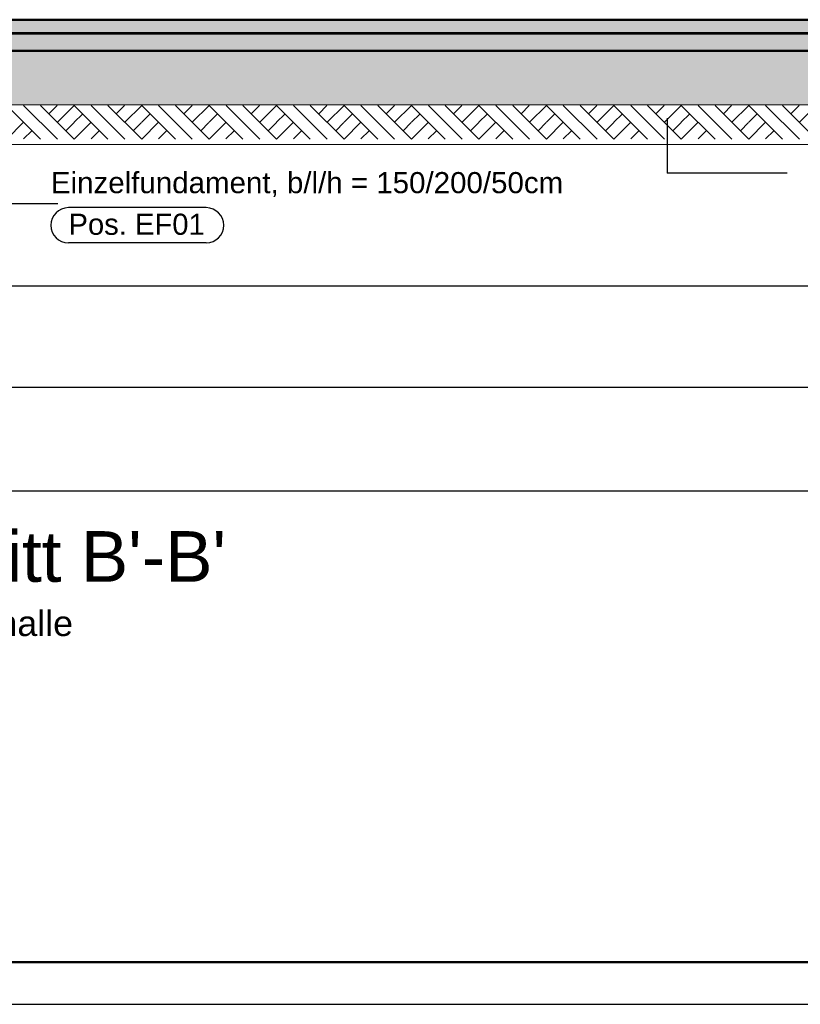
# Model space of a CAD drawing. Header units: metres. Extents: x 1314 to 1415, y -87 to -52.
# Tile 12 of 256: x 1319.64 to 1324.26, y -87.38 to -81.55. Entities that reach past the tile are written whole.
import ezdxf

# ---------------------------------------------------------------- set-up
doc = ezdxf.new("R2010")
doc.units = ezdxf.units.M
doc.header["$PDMODE"] = 65
doc.linetypes.add('AUSGEZOGEN', pattern=[0])
for name, color, linetype, lineweight in [('XR$1$Legende', 4, 'AUSGEZOGEN', 13), ('XR$2$Design', 4, 'AUSGEZOGEN', 13), ('XR$2$Wand', 1, 'AUSGEZOGEN', 50), ('XR$3$Maßlinie 1_50', 7, 'AUSGEZOGEN', 25), ('XR$3$Text 1_100', 3, 'AUSGEZOGEN', 18), ('XR$4$Design', 4, 'AUSGEZOGEN', 13), ('XR$4$Muster', 4, 'AUSGEZOGEN', 13), ('XR$4$Wand', 1, 'AUSGEZOGEN', 50)]:
    doc.layers.add(name, color=color, linetype=linetype, lineweight=lineweight)
doc.styles.add('ARIAL', font='arial.ttf')
doc.dimstyles.new('DIMSTYLE_12', dxfattribs={"dimtxt": 0.175, "dimasz": 0.15, "dimexe": 0, "dimexo": 0, "dimgap": 0.0875, "dimtad": 2, "dimrnd": 0.005, "dimzin": 4, "dimdsep": 46, "dimtxsty": 'ARIAL', "dimblk1": 'ALL_ML_KREIS', "dimblk2": 'ALL_ML_KREIS', "dimsah": 1, "dimcen": 0, "dimclrd": 3, "dimclre": 3, "dimclrt": 3, "dimadec": 0, "dimazin": 0, "dimtfac": 1, "dimtdec": 0, "dimtix": 1, "dimtmove": 2, "dimatfit": 3, "dimfxl": 0, "dimtzin": 0, "dimlwd": 0, "dimlwe": 25, "dimarcsym": 0})
doc.dimstyles.new('DIMSTYLE_9', dxfattribs={"dimtxt": 0.125, "dimasz": 0.15, "dimexe": 0, "dimexo": 0, "dimgap": 0.0625, "dimtad": 2, "dimrnd": 0.005, "dimzin": 4, "dimdsep": 46, "dimtxsty": 'ARIAL', "dimblk1": 'ALL_ML_KREIS', "dimblk2": 'ALL_ML_KREIS', "dimsah": 1, "dimcen": 0, "dimclrd": 3, "dimclre": 3, "dimclrt": 3, "dimadec": 0, "dimazin": 0, "dimtfac": 1, "dimtdec": 0, "dimtix": 1, "dimtmove": 2, "dimatfit": 3, "dimfxl": 0, "dimtzin": 0, "dimlwd": 0, "dimlwe": 25, "dimarcsym": 0})

# ---------------------------------------------------------------- blocks, each defined once
blk = doc.blocks.new('MUSTERELEMENT_46')
at = {"layer": 'XR$2$Design', "color": 4, "linetype": 'AUSGEZOGEN', "lineweight": 13, "transparency": 33554687}
for p, q in [((1319.5605, -81.6308), (1319.6404, -81.6308)), ((1319.6404, -81.6308), (1319.7203, -81.6308)), ((1319.6404, -81.6308), (1319.6404, -81.6358)), ((1319.6404, -81.6308), (1319.6404, -81.6358)), ((1319.6404, -81.6318), (1319.6804, -81.6318)), ((1319.6404, -81.6328), (1319.6804, -81.6328)), ((1319.6404, -81.6338), (1319.6804, -81.6338)), ((1319.6404, -81.6348), (1319.6804, -81.6348)), ((1319.6804, -81.6308), (1319.6804, -81.6358)), ((1319.7203, -81.6308), (1319.8002, -81.6308)), ((1319.7203, -81.6308), (1319.7203, -81.6358)), ((1319.7203, -81.6308), (1319.7203, -81.6358)), ((1319.7203, -81.6318), (1319.7602, -81.6318)), ((1319.7203, -81.6328), (1319.7602, -81.6328)), ((1319.7203, -81.6338), (1319.7602, -81.6338)), ((1319.7203, -81.6348), (1319.7602, -81.6348)), ((1319.7602, -81.6308), (1319.7602, -81.6358)), ((1319.8002, -81.6308), (1319.8801, -81.6308)), ((1319.8002, -81.6308), (1319.8002, -81.6358)), ((1319.8002, -81.6308), (1319.8002, -81.6358)), ((1319.8002, -81.6318), (1319.8401, -81.6318)), ((1319.8002, -81.6328), (1319.8401, -81.6328)), ((1319.8002, -81.6338), (1319.8401, -81.6338)), ((1319.8002, -81.6348), (1319.8401, -81.6348)), ((1319.8401, -81.6308), (1319.8401, -81.6358)), ((1319.8801, -81.6308), (1319.9599, -81.6308)), ((1319.8801, -81.6308), (1319.8801, -81.6358)), ((1319.8801, -81.6308), (1319.8801, -81.6358)), ((1319.8801, -81.6318), (1319.92, -81.6318)), ((1319.8801, -81.6328), (1319.92, -81.6328)), ((1319.8801, -81.6338), (1319.92, -81.6338)), ((1319.8801, -81.6348), (1319.92, -81.6348)), ((1319.92, -81.6308), (1319.92, -81.6358)), ((1319.9599, -81.6308), (1320.0398, -81.6308)), ((1319.9599, -81.6308), (1319.9599, -81.6358)), ((1319.9599, -81.6308), (1319.9599, -81.6358)), ((1319.9599, -81.6318), (1319.9999, -81.6318)), ((1319.9599, -81.6328), (1319.9999, -81.6328)), ((1319.9599, -81.6338), (1319.9999, -81.6338)), ((1319.9599, -81.6348), (1319.9999, -81.6348)), ((1319.9999, -81.6308), (1319.9999, -81.6358)), ((1320.0398, -81.6308), (1320.1197, -81.6308)), ((1320.0398, -81.6308), (1320.0398, -81.6358)), ((1320.0398, -81.6308), (1320.0398, -81.6358)), ((1320.0398, -81.6318), (1320.0798, -81.6318)), ((1320.0398, -81.6328), (1320.0798, -81.6328)), ((1320.0398, -81.6338), (1320.0798, -81.6338)), ((1320.0398, -81.6348), (1320.0798, -81.6348)), ((1320.0798, -81.6308), (1320.0798, -81.6358)), ((1320.1197, -81.6308), (1320.1996, -81.6308)), ((1320.1197, -81.6308), (1320.1197, -81.6358)), ((1320.1197, -81.6308), (1320.1197, -81.6358)), ((1320.1197, -81.6318), (1320.1596, -81.6318)), ((1320.1197, -81.6328), (1320.1596, -81.6328)), ((1320.1197, -81.6338), (1320.1596, -81.6338)), ((1320.1197, -81.6348), (1320.1596, -81.6348)), ((1320.1596, -81.6308), (1320.1596, -81.6358)), ((1320.1996, -81.6308), (1320.2795, -81.6308)), ((1320.1996, -81.6308), (1320.1996, -81.6358)), ((1320.1996, -81.6308), (1320.1996, -81.6358)), ((1320.1996, -81.6318), (1320.2395, -81.6318)), ((1320.1996, -81.6328), (1320.2395, -81.6328)), ((1320.1996, -81.6338), (1320.2395, -81.6338)), ((1320.1996, -81.6348), (1320.2395, -81.6348)), ((1320.2395, -81.6308), (1320.2395, -81.6358)), ((1320.2795, -81.6308), (1320.3594, -81.6308)), ((1320.2795, -81.6308), (1320.2795, -81.6358)), ((1320.2795, -81.6308), (1320.2795, -81.6358)), ((1320.2795, -81.6318), (1320.3194, -81.6318)), ((1320.2795, -81.6328), (1320.3194, -81.6328)), ((1320.2795, -81.6338), (1320.3194, -81.6338)), ((1320.2795, -81.6348), (1320.3194, -81.6348)), ((1320.3194, -81.6308), (1320.3194, -81.6358)), ((1320.3594, -81.6308), (1320.4392, -81.6308)), ((1320.3594, -81.6308), (1320.3594, -81.6358)), ((1320.3594, -81.6308), (1320.3594, -81.6358)), ((1320.3594, -81.6318), (1320.3993, -81.6318)), ((1320.3594, -81.6328), (1320.3993, -81.6328)), ((1320.3594, -81.6338), (1320.3993, -81.6338)), ((1320.3594, -81.6348), (1320.3993, -81.6348)), ((1320.3993, -81.6308), (1320.3993, -81.6358)), ((1320.4392, -81.6308), (1320.5191, -81.6308)), ((1320.4392, -81.6308), (1320.4392, -81.6358)), ((1320.4392, -81.6308), (1320.4392, -81.6358)), ((1320.4392, -81.6318), (1320.4792, -81.6318)), ((1320.4392, -81.6328), (1320.4792, -81.6328)), ((1320.4392, -81.6338), (1320.4792, -81.6338)), ((1320.4392, -81.6348), (1320.4792, -81.6348)), ((1320.4792, -81.6308), (1320.4792, -81.6358)), ((1320.5191, -81.6308), (1320.599, -81.6308)), ((1320.5191, -81.6308), (1320.5191, -81.6358)), ((1320.5191, -81.6308), (1320.5191, -81.6358)), ((1320.5191, -81.6318), (1320.5591, -81.6318)), ((1320.5191, -81.6328), (1320.5591, -81.6328)), ((1320.5191, -81.6338), (1320.5591, -81.6338)), ((1320.5191, -81.6348), (1320.5591, -81.6348)), ((1320.5591, -81.6308), (1320.5591, -81.6358)), ((1320.599, -81.6308), (1320.6789, -81.6308)), ((1320.599, -81.6308), (1320.599, -81.6358)), ((1320.599, -81.6308), (1320.599, -81.6358)), ((1320.599, -81.6318), (1320.6389, -81.6318)), ((1320.599, -81.6328), (1320.6389, -81.6328)), ((1320.599, -81.6338), (1320.6389, -81.6338)), ((1320.599, -81.6348), (1320.6389, -81.6348)), ((1320.6389, -81.6308), (1320.6389, -81.6358)), ((1320.6789, -81.6308), (1320.7588, -81.6308)), ((1320.6789, -81.6308), (1320.6789, -81.6358)), ((1320.6789, -81.6308), (1320.6789, -81.6358)), ((1320.6789, -81.6318), (1320.7188, -81.6318)), ((1320.6789, -81.6328), (1320.7188, -81.6328)), ((1320.6789, -81.6338), (1320.7188, -81.6338)), ((1320.6789, -81.6348), (1320.7188, -81.6348)), ((1320.7188, -81.6308), (1320.7188, -81.6358)), ((1320.7588, -81.6308), (1320.8386, -81.6308)), ((1320.7588, -81.6308), (1320.7588, -81.6358)), ((1320.7588, -81.6308), (1320.7588, -81.6358)), ((1320.7588, -81.6318), (1320.7987, -81.6318)), ((1320.7588, -81.6328), (1320.7987, -81.6328)), ((1320.7588, -81.6338), (1320.7987, -81.6338)), ((1320.7588, -81.6348), (1320.7987, -81.6348)), ((1320.7987, -81.6308), (1320.7987, -81.6358)), ((1320.8386, -81.6308), (1320.9185, -81.6308)), ((1320.8386, -81.6308), (1320.8386, -81.6358)), ((1320.8386, -81.6308), (1320.8386, -81.6358)), ((1320.8386, -81.6318), (1320.8786, -81.6318)), ((1320.8386, -81.6328), (1320.8786, -81.6328)), ((1320.8386, -81.6338), (1320.8786, -81.6338)), ((1320.8386, -81.6348), (1320.8786, -81.6348)), ((1320.8786, -81.6308), (1320.8786, -81.6358)), ((1320.9185, -81.6308), (1320.9984, -81.6308)), ((1320.9185, -81.6308), (1320.9185, -81.6358)), ((1320.9185, -81.6308), (1320.9185, -81.6358)), ((1320.9185, -81.6318), (1320.9585, -81.6318)), ((1320.9185, -81.6328), (1320.9585, -81.6328)), ((1320.9185, -81.6338), (1320.9585, -81.6338)), ((1320.9185, -81.6348), (1320.9585, -81.6348)), ((1320.9585, -81.6308), (1320.9585, -81.6358)), ((1320.9984, -81.6308), (1321.0783, -81.6308)), ((1320.9984, -81.6308), (1320.9984, -81.6358)), ((1320.9984, -81.6308), (1320.9984, -81.6358)), ((1320.9984, -81.6318), (1321.0384, -81.6318)), ((1320.9984, -81.6328), (1321.0384, -81.6328)), ((1320.9984, -81.6338), (1321.0384, -81.6338)), ((1320.9984, -81.6348), (1321.0384, -81.6348)), ((1321.0384, -81.6308), (1321.0384, -81.6358)), ((1321.0783, -81.6308), (1321.1582, -81.6308)), ((1321.0783, -81.6308), (1321.0783, -81.6358)), ((1321.0783, -81.6308), (1321.0783, -81.6358)), ((1321.0783, -81.6318), (1321.1182, -81.6318)), ((1321.0783, -81.6328), (1321.1182, -81.6328)), ((1321.0783, -81.6338), (1321.1182, -81.6338)), ((1321.0783, -81.6348), (1321.1182, -81.6348)), ((1321.1182, -81.6308), (1321.1182, -81.6358)), ((1321.1582, -81.6308), (1321.2381, -81.6308)), ((1321.1582, -81.6308), (1321.1582, -81.6358)), ((1321.1582, -81.6308), (1321.1582, -81.6358)), ((1321.1582, -81.6318), (1321.1981, -81.6318)), ((1321.1582, -81.6328), (1321.1981, -81.6328)), ((1321.1582, -81.6338), (1321.1981, -81.6338)), ((1321.1582, -81.6348), (1321.1981, -81.6348)), ((1321.1981, -81.6308), (1321.1981, -81.6358)), ((1321.2381, -81.6308), (1321.3179, -81.6308)), ((1321.2381, -81.6308), (1321.2381, -81.6358)), ((1321.2381, -81.6308), (1321.2381, -81.6358)), ((1321.2381, -81.6318), (1321.278, -81.6318)), ((1321.2381, -81.6328), (1321.278, -81.6328)), ((1321.2381, -81.6338), (1321.278, -81.6338)), ((1321.2381, -81.6348), (1321.278, -81.6348)), ((1321.278, -81.6308), (1321.278, -81.6358)), ((1321.3179, -81.6308), (1321.3978, -81.6308)), ((1321.3179, -81.6308), (1321.3179, -81.6358)), ((1321.3179, -81.6308), (1321.3179, -81.6358)), ((1321.3179, -81.6318), (1321.3579, -81.6318)), ((1321.3179, -81.6328), (1321.3579, -81.6328)), ((1321.3179, -81.6338), (1321.3579, -81.6338)), ((1321.3179, -81.6348), (1321.3579, -81.6348)), ((1321.3579, -81.6308), (1321.3579, -81.6358)), ((1321.3978, -81.6308), (1321.4777, -81.6308)), ((1321.3978, -81.6308), (1321.3978, -81.6358)), ((1321.3978, -81.6308), (1321.3978, -81.6358)), ((1321.3978, -81.6318), (1321.4378, -81.6318)), ((1321.3978, -81.6328), (1321.4378, -81.6328)), ((1321.3978, -81.6338), (1321.4378, -81.6338)), ((1321.3978, -81.6348), (1321.4378, -81.6348)), ((1321.4378, -81.6308), (1321.4378, -81.6358)), ((1321.4777, -81.6308), (1321.5576, -81.6308)), ((1321.4777, -81.6308), (1321.4777, -81.6358)), ((1321.4777, -81.6308), (1321.4777, -81.6358)), ((1321.4777, -81.6318), (1321.5176, -81.6318)), ((1321.4777, -81.6328), (1321.5176, -81.6328)), ((1321.4777, -81.6338), (1321.5176, -81.6338)), ((1321.4777, -81.6348), (1321.5176, -81.6348)), ((1321.5176, -81.6308), (1321.5176, -81.6358)), ((1321.5576, -81.6308), (1321.6375, -81.6308)), ((1321.5576, -81.6308), (1321.5576, -81.6358)), ((1321.5576, -81.6308), (1321.5576, -81.6358)), ((1321.5576, -81.6318), (1321.5975, -81.6318)), ((1321.5576, -81.6328), (1321.5975, -81.6328)), ((1321.5576, -81.6338), (1321.5975, -81.6338)), ((1321.5576, -81.6348), (1321.5975, -81.6348)), ((1321.5975, -81.6308), (1321.5975, -81.6358)), ((1321.6375, -81.6308), (1321.7174, -81.6308)), ((1321.6375, -81.6308), (1321.6375, -81.6358)), ((1321.6375, -81.6308), (1321.6375, -81.6358)), ((1321.6375, -81.6318), (1321.6774, -81.6318)), ((1321.6375, -81.6328), (1321.6774, -81.6328)), ((1321.6375, -81.6338), (1321.6774, -81.6338)), ((1321.6375, -81.6348), (1321.6774, -81.6348)), ((1321.6774, -81.6308), (1321.6774, -81.6358)), ((1321.7174, -81.6308), (1321.7972, -81.6308)), ((1321.7174, -81.6308), (1321.7174, -81.6358)), ((1321.7174, -81.6308), (1321.7174, -81.6358)), ((1321.7174, -81.6318), (1321.7573, -81.6318)), ((1321.7174, -81.6328), (1321.7573, -81.6328)), ((1321.7174, -81.6338), (1321.7573, -81.6338)), ((1321.7174, -81.6348), (1321.7573, -81.6348)), ((1321.7573, -81.6308), (1321.7573, -81.6358)), ((1321.7972, -81.6308), (1321.8771, -81.6308)), ((1321.7972, -81.6308), (1321.7972, -81.6358)), ((1321.7972, -81.6308), (1321.7972, -81.6358)), ((1321.7972, -81.6318), (1321.8372, -81.6318)), ((1321.7972, -81.6328), (1321.8372, -81.6328)), ((1321.7972, -81.6338), (1321.8372, -81.6338)), ((1321.7972, -81.6348), (1321.8372, -81.6348)), ((1321.8372, -81.6308), (1321.8372, -81.6358)), ((1321.8771, -81.6308), (1321.957, -81.6308)), ((1321.8771, -81.6308), (1321.8771, -81.6358)), ((1321.8771, -81.6308), (1321.8771, -81.6358)), ((1321.8771, -81.6318), (1321.9171, -81.6318)), ((1321.8771, -81.6328), (1321.9171, -81.6328)), ((1321.8771, -81.6338), (1321.9171, -81.6338)), ((1321.8771, -81.6348), (1321.9171, -81.6348)), ((1321.9171, -81.6308), (1321.9171, -81.6358)), ((1321.957, -81.6308), (1322.0369, -81.6308)), ((1321.957, -81.6308), (1321.957, -81.6358)), ((1321.957, -81.6308), (1321.957, -81.6358)), ((1321.957, -81.6318), (1321.9969, -81.6318)), ((1321.957, -81.6328), (1321.9969, -81.6328)), ((1321.957, -81.6338), (1321.9969, -81.6338)), ((1321.957, -81.6348), (1321.9969, -81.6348)), ((1321.9969, -81.6308), (1321.9969, -81.6358)), ((1322.0369, -81.6308), (1322.1168, -81.6308)), ((1322.0369, -81.6308), (1322.0369, -81.6358)), ((1322.0369, -81.6308), (1322.0369, -81.6358)), ((1322.0369, -81.6318), (1322.0768, -81.6318)), ((1322.0369, -81.6328), (1322.0768, -81.6328)), ((1322.0369, -81.6338), (1322.0768, -81.6338)), ((1322.0369, -81.6348), (1322.0768, -81.6348)), ((1322.0768, -81.6308), (1322.0768, -81.6358)), ((1322.1168, -81.6308), (1322.1966, -81.6308)), ((1322.1168, -81.6308), (1322.1168, -81.6358)), ((1322.1168, -81.6308), (1322.1168, -81.6358)), ((1322.1168, -81.6318), (1322.1567, -81.6318)), ((1322.1168, -81.6328), (1322.1567, -81.6328)), ((1322.1168, -81.6338), (1322.1567, -81.6338)), ((1322.1168, -81.6348), (1322.1567, -81.6348)), ((1322.1567, -81.6308), (1322.1567, -81.6358)), ((1322.1966, -81.6308), (1322.2765, -81.6308)), ((1322.1966, -81.6308), (1322.1966, -81.6358)), ((1322.1966, -81.6308), (1322.1966, -81.6358)), ((1322.1966, -81.6318), (1322.2366, -81.6318)), ((1322.1966, -81.6328), (1322.2366, -81.6328)), ((1322.1966, -81.6338), (1322.2366, -81.6338)), ((1322.1966, -81.6348), (1322.2366, -81.6348)), ((1322.2366, -81.6308), (1322.2366, -81.6358)), ((1322.2765, -81.6308), (1322.3564, -81.6308)), ((1322.2765, -81.6308), (1322.2765, -81.6358)), ((1322.2765, -81.6308), (1322.2765, -81.6358)), ((1322.2765, -81.6318), (1322.3165, -81.6318)), ((1322.2765, -81.6328), (1322.3165, -81.6328)), ((1322.2765, -81.6338), (1322.3165, -81.6338)), ((1322.2765, -81.6348), (1322.3165, -81.6348)), ((1322.3165, -81.6308), (1322.3165, -81.6358)), ((1322.3564, -81.6308), (1322.4363, -81.6308)), ((1322.3564, -81.6308), (1322.3564, -81.6358)), ((1322.3564, -81.6308), (1322.3564, -81.6358)), ((1322.3564, -81.6318), (1322.3964, -81.6318)), ((1322.3564, -81.6328), (1322.3964, -81.6328)), ((1322.3564, -81.6338), (1322.3964, -81.6338)), ((1322.3564, -81.6348), (1322.3964, -81.6348)), ((1322.3964, -81.6308), (1322.3964, -81.6358)), ((1322.4363, -81.6308), (1322.5162, -81.6308)), ((1322.4363, -81.6308), (1322.4363, -81.6358)), ((1322.4363, -81.6308), (1322.4363, -81.6358)), ((1322.4363, -81.6318), (1322.4762, -81.6318)), ((1322.4363, -81.6328), (1322.4762, -81.6328)), ((1322.4363, -81.6338), (1322.4762, -81.6338)), ((1322.4363, -81.6348), (1322.4762, -81.6348)), ((1322.4762, -81.6308), (1322.4762, -81.6358)), ((1322.5162, -81.6308), (1322.5961, -81.6308)), ((1322.5162, -81.6308), (1322.5162, -81.6358)), ((1322.5162, -81.6308), (1322.5162, -81.6358)), ((1322.5162, -81.6318), (1322.5561, -81.6318)), ((1322.5162, -81.6328), (1322.5561, -81.6328)), ((1322.5162, -81.6338), (1322.5561, -81.6338)), ((1322.5162, -81.6348), (1322.5561, -81.6348)), ((1322.5561, -81.6308), (1322.5561, -81.6358)), ((1322.5961, -81.6308), (1322.6759, -81.6308)), ((1322.5961, -81.6308), (1322.5961, -81.6358)), ((1322.5961, -81.6308), (1322.5961, -81.6358)), ((1322.5961, -81.6318), (1322.636, -81.6318)), ((1322.5961, -81.6328), (1322.636, -81.6328)), ((1322.5961, -81.6338), (1322.636, -81.6338)), ((1322.5961, -81.6348), (1322.636, -81.6348)), ((1322.636, -81.6308), (1322.636, -81.6358)), ((1322.6759, -81.6308), (1322.7558, -81.6308)), ((1322.6759, -81.6308), (1322.6759, -81.6358)), ((1322.6759, -81.6308), (1322.6759, -81.6358)), ((1322.6759, -81.6318), (1322.7159, -81.6318)), ((1322.6759, -81.6328), (1322.7159, -81.6328)), ((1322.6759, -81.6338), (1322.7159, -81.6338)), ((1322.6759, -81.6348), (1322.7159, -81.6348)), ((1322.7159, -81.6308), (1322.7159, -81.6358)), ((1322.7558, -81.6308), (1322.8357, -81.6308)), ((1322.7558, -81.6308), (1322.7558, -81.6358)), ((1322.7558, -81.6308), (1322.7558, -81.6358)), ((1322.7558, -81.6318), (1322.7958, -81.6318)), ((1322.7558, -81.6328), (1322.7958, -81.6328)), ((1322.7558, -81.6338), (1322.7958, -81.6338)), ((1322.7558, -81.6348), (1322.7958, -81.6348)), ((1322.7958, -81.6308), (1322.7958, -81.6358)), ((1322.8357, -81.6308), (1322.9156, -81.6308)), ((1322.8357, -81.6308), (1322.8357, -81.6358)), ((1322.8357, -81.6308), (1322.8357, -81.6358)), ((1322.8357, -81.6318), (1322.8756, -81.6318)), ((1322.8357, -81.6328), (1322.8756, -81.6328)), ((1322.8357, -81.6338), (1322.8756, -81.6338)), ((1322.8357, -81.6348), (1322.8756, -81.6348)), ((1322.8756, -81.6308), (1322.8756, -81.6358)), ((1322.9156, -81.6308), (1322.9955, -81.6308)), ((1322.9156, -81.6308), (1322.9156, -81.6358)), ((1322.9156, -81.6308), (1322.9156, -81.6358)), ((1322.9156, -81.6318), (1322.9555, -81.6318)), ((1322.9156, -81.6328), (1322.9555, -81.6328)), ((1322.9156, -81.6338), (1322.9555, -81.6338)), ((1322.9156, -81.6348), (1322.9555, -81.6348)), ((1322.9555, -81.6308), (1322.9555, -81.6358)), ((1322.9955, -81.6308), (1323.0754, -81.6308)), ((1322.9955, -81.6308), (1322.9955, -81.6358)), ((1322.9955, -81.6308), (1322.9955, -81.6358)), ((1322.9955, -81.6318), (1323.0354, -81.6318)), ((1322.9955, -81.6328), (1323.0354, -81.6328)), ((1322.9955, -81.6338), (1323.0354, -81.6338)), ((1322.9955, -81.6348), (1323.0354, -81.6348)), ((1323.0354, -81.6308), (1323.0354, -81.6358)), ((1323.0754, -81.6308), (1323.1552, -81.6308)), ((1323.0754, -81.6308), (1323.0754, -81.6358)), ((1323.0754, -81.6308), (1323.0754, -81.6358)), ((1323.0754, -81.6318), (1323.1153, -81.6318)), ((1323.0754, -81.6328), (1323.1153, -81.6328)), ((1323.0754, -81.6338), (1323.1153, -81.6338)), ((1323.0754, -81.6348), (1323.1153, -81.6348)), ((1323.1153, -81.6308), (1323.1153, -81.6358)), ((1323.1552, -81.6308), (1323.2351, -81.6308)), ((1323.1552, -81.6308), (1323.1552, -81.6358)), ((1323.1552, -81.6308), (1323.1552, -81.6358)), ((1323.1552, -81.6318), (1323.1952, -81.6318)), ((1323.1552, -81.6328), (1323.1952, -81.6328)), ((1323.1552, -81.6338), (1323.1952, -81.6338)), ((1323.1552, -81.6348), (1323.1952, -81.6348)), ((1323.1952, -81.6308), (1323.1952, -81.6358)), ((1323.2351, -81.6308), (1323.315, -81.6308)), ((1323.2351, -81.6308), (1323.2351, -81.6358)), ((1323.2351, -81.6308), (1323.2351, -81.6358)), ((1323.2351, -81.6318), (1323.2751, -81.6318)), ((1323.2351, -81.6328), (1323.2751, -81.6328)), ((1323.2351, -81.6338), (1323.2751, -81.6338)), ((1323.2351, -81.6348), (1323.2751, -81.6348)), ((1323.2751, -81.6308), (1323.2751, -81.6358)), ((1323.315, -81.6308), (1323.3949, -81.6308)), ((1323.315, -81.6308), (1323.315, -81.6358)), ((1323.315, -81.6308), (1323.315, -81.6358)), ((1323.315, -81.6318), (1323.3549, -81.6318)), ((1323.315, -81.6328), (1323.3549, -81.6328)), ((1323.315, -81.6338), (1323.3549, -81.6338)), ((1323.315, -81.6348), (1323.3549, -81.6348)), ((1323.3549, -81.6308), (1323.3549, -81.6358)), ((1323.3949, -81.6308), (1323.4748, -81.6308)), ((1323.3949, -81.6308), (1323.3949, -81.6358)), ((1323.3949, -81.6308), (1323.3949, -81.6358)), ((1323.3949, -81.6318), (1323.4348, -81.6318)), ((1323.3949, -81.6328), (1323.4348, -81.6328)), ((1323.3949, -81.6338), (1323.4348, -81.6338)), ((1323.3949, -81.6348), (1323.4348, -81.6348)), ((1323.4348, -81.6308), (1323.4348, -81.6358)), ((1323.4748, -81.6308), (1323.5546, -81.6308)), ((1323.4748, -81.6308), (1323.4748, -81.6358)), ((1323.4748, -81.6308), (1323.4748, -81.6358)), ((1323.4748, -81.6318), (1323.5147, -81.6318)), ((1323.4748, -81.6328), (1323.5147, -81.6328)), ((1323.4748, -81.6338), (1323.5147, -81.6338)), ((1323.4748, -81.6348), (1323.5147, -81.6348)), ((1323.5147, -81.6308), (1323.5147, -81.6358)), ((1323.5546, -81.6308), (1323.6345, -81.6308)), ((1323.5546, -81.6308), (1323.5546, -81.6358)), ((1323.5546, -81.6308), (1323.5546, -81.6358)), ((1323.5546, -81.6318), (1323.5946, -81.6318)), ((1323.5546, -81.6328), (1323.5946, -81.6328)), ((1323.5546, -81.6338), (1323.5946, -81.6338)), ((1323.5546, -81.6348), (1323.5946, -81.6348)), ((1323.5946, -81.6308), (1323.5946, -81.6358)), ((1323.6345, -81.6308), (1323.7144, -81.6308)), ((1323.6345, -81.6308), (1323.6345, -81.6358)), ((1323.6345, -81.6308), (1323.6345, -81.6358)), ((1323.6345, -81.6318), (1323.6745, -81.6318)), ((1323.6345, -81.6328), (1323.6745, -81.6328)), ((1323.6345, -81.6338), (1323.6745, -81.6338)), ((1323.6345, -81.6348), (1323.6745, -81.6348)), ((1323.6745, -81.6308), (1323.6745, -81.6358)), ((1323.7144, -81.6308), (1323.7943, -81.6308)), ((1323.7144, -81.6308), (1323.7144, -81.6358)), ((1323.7144, -81.6308), (1323.7144, -81.6358)), ((1323.7144, -81.6318), (1323.7544, -81.6318)), ((1323.7144, -81.6328), (1323.7544, -81.6328)), ((1323.7144, -81.6338), (1323.7544, -81.6338)), ((1323.7144, -81.6348), (1323.7544, -81.6348)), ((1323.7544, -81.6308), (1323.7544, -81.6358)), ((1323.7943, -81.6308), (1323.8742, -81.6308)), ((1323.7943, -81.6308), (1323.7943, -81.6358)), ((1323.7943, -81.6308), (1323.7943, -81.6358)), ((1323.7943, -81.6318), (1323.8342, -81.6318)), ((1323.7943, -81.6328), (1323.8342, -81.6328)), ((1323.7943, -81.6338), (1323.8342, -81.6338)), ((1323.7943, -81.6348), (1323.8342, -81.6348)), ((1323.8342, -81.6308), (1323.8342, -81.6358)), ((1323.8742, -81.6308), (1323.9541, -81.6308)), ((1323.8742, -81.6308), (1323.8742, -81.6358)), ((1323.8742, -81.6308), (1323.8742, -81.6358)), ((1323.8742, -81.6318), (1323.9141, -81.6318)), ((1323.8742, -81.6328), (1323.9141, -81.6328)), ((1323.8742, -81.6338), (1323.9141, -81.6338)), ((1323.8742, -81.6348), (1323.9141, -81.6348)), ((1323.9141, -81.6308), (1323.9141, -81.6358)), ((1323.9541, -81.6308), (1324.0339, -81.6308)), ((1323.9541, -81.6308), (1323.9541, -81.6358)), ((1323.9541, -81.6308), (1323.9541, -81.6358)), ((1323.9541, -81.6318), (1323.994, -81.6318)), ((1323.9541, -81.6328), (1323.994, -81.6328)), ((1323.9541, -81.6338), (1323.994, -81.6338)), ((1323.9541, -81.6348), (1323.994, -81.6348)), ((1323.994, -81.6308), (1323.994, -81.6358)), ((1324.0339, -81.6308), (1324.1138, -81.6308)), ((1324.0339, -81.6308), (1324.0339, -81.6358)), ((1324.0339, -81.6308), (1324.0339, -81.6358)), ((1324.0339, -81.6318), (1324.0739, -81.6318)), ((1324.0339, -81.6328), (1324.0739, -81.6328)), ((1324.0339, -81.6338), (1324.0739, -81.6338)), ((1324.0339, -81.6348), (1324.0739, -81.6348)), ((1324.0739, -81.6308), (1324.0739, -81.6358)), ((1324.1138, -81.6308), (1324.1937, -81.6308)), ((1324.1138, -81.6308), (1324.1138, -81.6358)), ((1324.1138, -81.6308), (1324.1138, -81.6358)), ((1324.1138, -81.6318), (1324.1538, -81.6318)), ((1324.1138, -81.6328), (1324.1538, -81.6328)), ((1324.1138, -81.6338), (1324.1538, -81.6338)), ((1324.1138, -81.6348), (1324.1538, -81.6348)), ((1324.1538, -81.6308), (1324.1538, -81.6358)), ((1324.1937, -81.6308), (1324.2736, -81.6308)), ((1324.1937, -81.6308), (1324.1937, -81.6358)), ((1324.1937, -81.6308), (1324.1937, -81.6358)), ((1324.1937, -81.6318), (1324.2336, -81.6318)), ((1324.1937, -81.6328), (1324.2336, -81.6328)), ((1324.1937, -81.6338), (1324.2336, -81.6338)), ((1324.1937, -81.6348), (1324.2336, -81.6348)), ((1324.2336, -81.6308), (1324.2336, -81.6358)), ((1319.5605, -81.6358), (1319.6404, -81.6358)), ((1319.6404, -81.6358), (1319.7203, -81.6358)), ((1319.7203, -81.6358), (1319.8002, -81.6358)), ((1319.8002, -81.6358), (1319.8801, -81.6358)), ((1319.8801, -81.6358), (1319.9599, -81.6358)), ((1319.9599, -81.6358), (1320.0398, -81.6358)), ((1320.0398, -81.6358), (1320.1197, -81.6358)), ((1320.1197, -81.6358), (1320.1996, -81.6358)), ((1320.1996, -81.6358), (1320.2795, -81.6358)), ((1320.2795, -81.6358), (1320.3594, -81.6358)), ((1320.3594, -81.6358), (1320.4392, -81.6358)), ((1320.4392, -81.6358), (1320.5191, -81.6358)), ((1320.5191, -81.6358), (1320.599, -81.6358)), ((1320.599, -81.6358), (1320.6789, -81.6358)), ((1320.6789, -81.6358), (1320.7588, -81.6358)), ((1320.7588, -81.6358), (1320.8386, -81.6358)), ((1320.8386, -81.6358), (1320.9185, -81.6358)), ((1320.9185, -81.6358), (1320.9984, -81.6358)), ((1320.9984, -81.6358), (1321.0783, -81.6358)), ((1321.0783, -81.6358), (1321.1582, -81.6358)), ((1321.1582, -81.6358), (1321.2381, -81.6358)), ((1321.2381, -81.6358), (1321.3179, -81.6358)), ((1321.3179, -81.6358), (1321.3978, -81.6358)), ((1321.3978, -81.6358), (1321.4777, -81.6358)), ((1321.4777, -81.6358), (1321.5576, -81.6358)), ((1321.5576, -81.6358), (1321.6375, -81.6358)), ((1321.6375, -81.6358), (1321.7174, -81.6358)), ((1321.7174, -81.6358), (1321.7972, -81.6358)), ((1321.7972, -81.6358), (1321.8771, -81.6358)), ((1321.8771, -81.6358), (1321.957, -81.6358)), ((1321.957, -81.6358), (1322.0369, -81.6358)), ((1322.0369, -81.6358), (1322.1168, -81.6358)), ((1322.1168, -81.6358), (1322.1966, -81.6358)), ((1322.1966, -81.6358), (1322.2765, -81.6358)), ((1322.2765, -81.6358), (1322.3564, -81.6358)), ((1322.3564, -81.6358), (1322.4363, -81.6358)), ((1322.4363, -81.6358), (1322.5162, -81.6358)), ((1322.5162, -81.6358), (1322.5961, -81.6358)), ((1322.5961, -81.6358), (1322.6759, -81.6358)), ((1322.6759, -81.6358), (1322.7558, -81.6358)), ((1322.7558, -81.6358), (1322.8357, -81.6358)), ((1322.8357, -81.6358), (1322.9156, -81.6358)), ((1322.9156, -81.6358), (1322.9955, -81.6358)), ((1322.9955, -81.6358), (1323.0754, -81.6358)), ((1323.0754, -81.6358), (1323.1552, -81.6358)), ((1323.1552, -81.6358), (1323.2351, -81.6358)), ((1323.2351, -81.6358), (1323.315, -81.6358)), ((1323.315, -81.6358), (1323.3949, -81.6358)), ((1323.3949, -81.6358), (1323.4748, -81.6358)), ((1323.4748, -81.6358), (1323.5546, -81.6358)), ((1323.5546, -81.6358), (1323.6345, -81.6358)), ((1323.6345, -81.6358), (1323.7144, -81.6358)), ((1323.7144, -81.6358), (1323.7943, -81.6358)), ((1323.7943, -81.6358), (1323.8742, -81.6358)), ((1323.8742, -81.6358), (1323.9541, -81.6358)), ((1323.9541, -81.6358), (1324.0339, -81.6358)), ((1324.0339, -81.6358), (1324.1138, -81.6358)), ((1324.1138, -81.6358), (1324.1937, -81.6358)), ((1324.1937, -81.6358), (1324.2736, -81.6358))]:
    blk.add_line(p, q, dxfattribs=at)
blk = doc.blocks.new('ALL_ML_KREIS')
at = {"color": 0, "linetype": 'ByBlock', "lineweight": -2}
for p, q in [((0, -0.5), (0, 0.5)), ((-1, 0), (0.5, 0))]:
    blk.add_line(p, q, dxfattribs=at)
blk.add_circle((0, 0), 0.15, dxfattribs=at)
blk = doc.blocks.new('*D100')
at = {"layer": 'DEFPOINTS', "color": 3, "linetype": 'AUSGEZOGEN', "lineweight": 25, "transparency": 33554687}
for p in [(1318.1917, -74.2409), (1332.4917, -75.3797), (1318.1917, -83.7271)]:
    blk.add_point(p, dxfattribs=at)
at = {"layer": 'XR$3$Maßlinie 1_50', "color": 3, "linetype": 'AUSGEZOGEN', "lineweight": -2, "transparency": 33554687}
for p, q in [((1318.1917, -83.4271), (1318.1917, -83.7271)), ((1332.4917, -83.4271), (1332.4917, -83.7271)), ((1318.1917, -83.7271), (1332.4917, -83.7271))]:
    blk.add_line(p, q, dxfattribs=at)
at = {"layer": 'XR$3$Maßlinie 1_50', "color": 3, "linetype": 'AUSGEZOGEN', "lineweight": 25, "transparency": 33554687, "xscale": 0.15, "yscale": 0.15, "zscale": 0.15, "rotation": 180}
blk.add_blockref('ALL_ML_KREIS', (1318.1917, -83.7271), dxfattribs=at)
at = {"layer": 'XR$3$Maßlinie 1_50', "color": 3, "linetype": 'AUSGEZOGEN', "lineweight": 25, "transparency": 33554687, "xscale": 0.15, "yscale": 0.15, "zscale": 0.15}
blk.add_blockref('ALL_ML_KREIS', (1332.4917, -83.7271), dxfattribs=at)
at = {"layer": 'XR$3$Maßlinie 1_50', "color": 3, "linetype": 'AUSGEZOGEN', "lineweight": 25, "transparency": 33554687, "insert": (1325.3461, -83.6124), "char_height": 0.125, "width": 0.625, "attachment_point": 5, "style": 'ARIAL'}
blk.add_mtext('\\A1;{\\A1;{14.30\\H0.082500;\\S^ ;}}', dxfattribs=at)
blk = doc.blocks.new('*D103')
at = {"layer": 'DEFPOINTS', "color": 3, "linetype": 'AUSGEZOGEN', "lineweight": 25, "transparency": 33554687}
for p in [(1332.4917, -77.3423), (1318.1917, -77.5418), (1318.1917, -84.3412)]:
    blk.add_point(p, dxfattribs=at)
at = {"layer": 'XR$3$Maßlinie 1_50', "color": 3, "linetype": 'AUSGEZOGEN', "lineweight": -2, "transparency": 33554687}
for p, q in [((1318.1917, -84.0412), (1318.1917, -84.3412)), ((1332.4917, -84.0412), (1332.4917, -84.3412)), ((1318.1917, -84.3412), (1332.4917, -84.3412))]:
    blk.add_line(p, q, dxfattribs=at)
at = {"layer": 'XR$3$Maßlinie 1_50', "color": 3, "linetype": 'AUSGEZOGEN', "lineweight": 25, "transparency": 33554687, "xscale": 0.15, "yscale": 0.15, "zscale": 0.15, "rotation": 180}
blk.add_blockref('ALL_ML_KREIS', (1318.1917, -84.3412), dxfattribs=at)
at = {"layer": 'XR$3$Maßlinie 1_50', "color": 3, "linetype": 'AUSGEZOGEN', "lineweight": 25, "transparency": 33554687, "xscale": 0.15, "yscale": 0.15, "zscale": 0.15}
blk.add_blockref('ALL_ML_KREIS', (1332.4917, -84.3412), dxfattribs=at)
at = {"layer": 'XR$3$Maßlinie 1_50', "color": 3, "linetype": 'AUSGEZOGEN', "lineweight": 25, "transparency": 33554687, "insert": (1325.3481, -84.2007), "char_height": 0.175, "width": 0.875, "attachment_point": 5, "style": 'ARIAL'}
blk.add_mtext('\\A1;{\\fArial|i0|b1;\\A1;{14.30\\H0.115500;\\S^ ;}}', dxfattribs=at)
blk = doc.blocks.new('*D119')
at = {"layer": 'DEFPOINTS', "color": 3, "linetype": 'AUSGEZOGEN', "lineweight": 25, "transparency": 33554687}
for p in [(1318.5917, -77.0472), (1332.0917, -78.1019), (1318.5917, -83.1268)]:
    blk.add_point(p, dxfattribs=at)
at = {"layer": 'XR$3$Maßlinie 1_50', "color": 3, "linetype": 'AUSGEZOGEN', "lineweight": -2, "transparency": 33554687}
for p, q in [((1318.5917, -82.8268), (1318.5917, -83.1268)), ((1332.0917, -82.8218), (1332.0917, -83.1268)), ((1318.5917, -83.1268), (1332.0917, -83.1268))]:
    blk.add_line(p, q, dxfattribs=at)
at = {"layer": 'XR$3$Maßlinie 1_50', "color": 3, "linetype": 'AUSGEZOGEN', "lineweight": 25, "transparency": 33554687, "xscale": 0.15, "yscale": 0.15, "zscale": 0.15, "rotation": 180}
blk.add_blockref('ALL_ML_KREIS', (1318.5917, -83.1268), dxfattribs=at)
at = {"layer": 'XR$3$Maßlinie 1_50', "color": 3, "linetype": 'AUSGEZOGEN', "lineweight": 25, "transparency": 33554687, "xscale": 0.15, "yscale": 0.15, "zscale": 0.15}
blk.add_blockref('ALL_ML_KREIS', (1332.0917, -83.1268), dxfattribs=at)
at = {"layer": 'XR$3$Maßlinie 1_50', "color": 3, "linetype": 'AUSGEZOGEN', "lineweight": 25, "transparency": 33554687, "insert": (1325.3461, -83.0121), "char_height": 0.125, "width": 0.625, "attachment_point": 5, "style": 'ARIAL'}
blk.add_mtext('\\A1;{\\A1;{13.50\\H0.082500;\\S^ ;}}', dxfattribs=at)
blk = doc.blocks.new('MUSTERELEMENT_74')
at = {"layer": 'XR$4$Design', "color": 52, "linetype": 'AUSGEZOGEN', "lineweight": 13, "transparency": 33554687}
for p, q in [((1319.5605, -82.0584), (1319.7602, -82.2584)), ((1319.6604, -82.0584), (1319.8601, -82.2584)), ((1319.7602, -82.0584), (1319.9599, -82.2584)), ((1319.8098, -82.1082), (1319.8585, -82.0596)), ((1319.8601, -82.1584), (1319.9599, -82.0584)), ((1319.9599, -82.0584), (1320.1596, -82.2584)), ((1320.0598, -82.0584), (1320.2595, -82.2584)), ((1320.1596, -82.0584), (1320.3594, -82.2584)), ((1320.2092, -82.1082), (1320.2579, -82.0596)), ((1320.2595, -82.1584), (1320.3594, -82.0584)), ((1320.3594, -82.0584), (1320.5591, -82.2584)), ((1320.4592, -82.0584), (1320.6589, -82.2584)), ((1320.5591, -82.0584), (1320.7588, -82.2584)), ((1320.6086, -82.1082), (1320.6573, -82.0596)), ((1320.6589, -82.1584), (1320.7588, -82.0584)), ((1320.7588, -82.0584), (1320.9585, -82.2584)), ((1320.8586, -82.0584), (1321.0583, -82.2584)), ((1320.9585, -82.0584), (1321.1582, -82.2584)), ((1321.008, -82.1082), (1321.0567, -82.0596)), ((1321.0583, -82.1584), (1321.1582, -82.0584)), ((1321.1582, -82.0584), (1321.3579, -82.2584)), ((1321.258, -82.0584), (1321.4577, -82.2584)), ((1321.3579, -82.0584), (1321.5576, -82.2584)), ((1321.4074, -82.1082), (1321.4561, -82.0596)), ((1321.4577, -82.1584), (1321.5576, -82.0584)), ((1321.5576, -82.0584), (1321.7573, -82.2584)), ((1321.6574, -82.0584), (1321.8571, -82.2584)), ((1321.7573, -82.0584), (1321.957, -82.2584)), ((1321.8068, -82.1082), (1321.8555, -82.0596)), ((1321.8571, -82.1584), (1321.957, -82.0584)), ((1321.957, -82.0584), (1322.1567, -82.2584)), ((1322.0569, -82.0584), (1322.2566, -82.2584)), ((1322.1567, -82.0584), (1322.3564, -82.2584)), ((1322.2062, -82.1082), (1322.255, -82.0596)), ((1322.2566, -82.1584), (1322.3564, -82.0584)), ((1322.3564, -82.0584), (1322.5561, -82.2584)), ((1322.4563, -82.0584), (1322.656, -82.2584)), ((1322.5561, -82.0584), (1322.7558, -82.2584)), ((1322.6056, -82.1082), (1322.6544, -82.0596)), ((1322.656, -82.1584), (1322.7558, -82.0584)), ((1322.7558, -82.0584), (1322.9555, -82.2584)), ((1322.8557, -82.0584), (1323.0554, -82.2584)), ((1322.9555, -82.0584), (1323.1552, -82.2584)), ((1323.0051, -82.1082), (1323.0538, -82.0596)), ((1323.0554, -82.1584), (1323.1552, -82.0584)), ((1323.1552, -82.0584), (1323.3549, -82.2584)), ((1323.2551, -82.0584), (1323.4548, -82.2584)), ((1323.3549, -82.0584), (1323.5546, -82.2584)), ((1323.4045, -82.1082), (1323.4532, -82.0596)), ((1323.4548, -82.1584), (1323.5546, -82.0584)), ((1323.5546, -82.0584), (1323.7544, -82.2584)), ((1323.6545, -82.0584), (1323.8542, -82.2584)), ((1323.7544, -82.0584), (1323.9541, -82.2584)), ((1323.8039, -82.1082), (1323.8526, -82.0596)), ((1323.8542, -82.1584), (1323.9541, -82.0584)), ((1323.9541, -82.0584), (1324.1538, -82.2584)), ((1324.0539, -82.0584), (1324.2536, -82.2584)), ((1324.1538, -82.0584), (1324.3535, -82.2584)), ((1324.2033, -82.1082), (1324.252, -82.0596)), ((1324.2536, -82.1584), (1324.3535, -82.0584)), ((1319.5605, -82.2584), (1319.6604, -82.1584)), ((1319.9104, -82.2086), (1319.9587, -82.1602)), ((1319.9599, -82.1584), (1320.0083, -82.1098)), ((1319.9599, -82.2584), (1320.0598, -82.1584)), ((1320.3098, -82.2086), (1320.3582, -82.1602)), ((1320.3594, -82.1584), (1320.4077, -82.1098)), ((1320.3594, -82.2584), (1320.4592, -82.1584)), ((1320.7092, -82.2086), (1320.7576, -82.1602)), ((1320.7588, -82.1584), (1320.8071, -82.1098)), ((1320.7588, -82.2584), (1320.8586, -82.1584)), ((1321.1086, -82.2086), (1321.157, -82.1602)), ((1321.1582, -82.1584), (1321.2065, -82.1098)), ((1321.1582, -82.2584), (1321.258, -82.1584)), ((1321.5081, -82.2086), (1321.5564, -82.1602)), ((1321.5576, -82.1584), (1321.6059, -82.1098)), ((1321.5576, -82.2584), (1321.6574, -82.1584)), ((1321.9075, -82.2086), (1321.9558, -82.1602)), ((1321.957, -82.1584), (1322.0053, -82.1098)), ((1321.957, -82.2584), (1322.0569, -82.1584)), ((1322.3069, -82.2086), (1322.3552, -82.1602)), ((1322.3564, -82.1584), (1322.4047, -82.1098)), ((1322.3564, -82.2584), (1322.4563, -82.1584)), ((1322.7063, -82.2086), (1322.7546, -82.1602)), ((1322.7558, -82.1584), (1322.8041, -82.1098)), ((1322.7558, -82.2584), (1322.8557, -82.1584)), ((1323.1057, -82.2086), (1323.154, -82.1602)), ((1323.1552, -82.1584), (1323.2036, -82.1098)), ((1323.1552, -82.2584), (1323.2551, -82.1584)), ((1323.5051, -82.2086), (1323.5534, -82.1602)), ((1323.5546, -82.1584), (1323.603, -82.1098)), ((1323.5546, -82.2584), (1323.6545, -82.1584)), ((1323.9045, -82.2086), (1323.9529, -82.1602)), ((1323.9541, -82.1584), (1324.0024, -82.1098)), ((1323.9541, -82.2584), (1324.0539, -82.1584)), ((1319.66, -82.2574), (1319.7083, -82.2088)), ((1320.0594, -82.2574), (1320.1077, -82.2088)), ((1320.4588, -82.2574), (1320.5071, -82.2088)), ((1320.8582, -82.2574), (1320.9065, -82.2088)), ((1321.2576, -82.2574), (1321.306, -82.2088)), ((1321.657, -82.2574), (1321.7054, -82.2088)), ((1322.0565, -82.2574), (1322.1048, -82.2088)), ((1322.4559, -82.2574), (1322.5042, -82.2088)), ((1322.8553, -82.2574), (1322.9036, -82.2088)), ((1323.2547, -82.2574), (1323.303, -82.2088)), ((1323.6541, -82.2574), (1323.7024, -82.2088)), ((1324.0535, -82.2574), (1324.1018, -82.2088))]:
    blk.add_line(p, q, dxfattribs=at)

msp = doc.modelspace()

# ---------------------------------------------------------------- hatches: boundary and pattern name
at = {"layer": 'XR$4$Muster', "linetype": 'AUSGEZOGEN', "lineweight": 13, "transparency": 33554687}
h = msp.add_hatch(dxfattribs=at)
h.set_pattern_fill('MUSTER', color=4, scale=0.075, angle=45, style=0, pattern_type=2)
h.set_pattern_definition([(45, (-1e-17, 0.21213), (-8e-18, 0.106066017), [0.075, -0.075]), (135, (-1e-17, 0.21213), (-0.106066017, 8e-18), [0.075, -0.075])])
h.paths.add_polyline_path([(1318.7617, -81.6311), (1332.3417, -81.6311), (1332.3417, -81.5511), (1318.7617, -81.5511)], flags=0)
h = msp.add_hatch(dxfattribs=at)
h.set_pattern_fill('MUSTER', color=52, scale=0.0375, style=0, pattern_type=2)
h.set_pattern_definition([(0, (0.075, 0.075), (0.0375, 0.0375), [0.0375, -0.0375]), (90, (0.075, 0.075), (-0.0375, 0.0375), [0.0375, -0.0375])])
h.paths.add_polyline_path([(1332.3417, -81.6361), (1318.7617, -81.6361), (1318.7617, -81.7361), (1332.3417, -81.7361)], flags=0)
at = {"layer": 'XR$4$Wand', "linetype": 'AUSGEZOGEN', "lineweight": 13, "transparency": 33554687}
h = msp.add_hatch(dxfattribs=at)
h.set_pattern_fill('MUSTER', color=4, scale=0.12, angle=315, style=0, pattern_type=2)
h.set_pattern_definition([(315, (0.33941, -9e-17), (0.169705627, -4e-17), [0.12, -0.12]), (45, (0.33941, -9e-17), (4e-17, 0.169705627), [0.12, -0.12])])
h.paths.add_polyline_path([(1318.7617, -82.0561), (1332.3417, -82.0561), (1332.3417, -81.7361), (1318.7617, -81.7361)], flags=0)

# ---------------------------------------------------------------- linework, layer by layer
at = {"layer": 'XR$1$Legende', "color": 6, "linetype": 'AUSGEZOGEN', "lineweight": 25, "transparency": 33554687}
msp.add_lwpolyline([(1313.9897, -87.3821), (1388.9897, -87.3821), (1388.9897, -52.3821), (1313.9897, -52.3821), (1313.9897, -87.3821)], close=True, dxfattribs=at)
at = {"layer": 'XR$1$Legende', "color": 1, "linetype": 'AUSGEZOGEN', "lineweight": 50, "transparency": 33554687}
msp.add_lwpolyline([(1314.9897, -87.1321), (1388.7397, -87.1321), (1388.7397, -52.6321), (1314.9897, -52.6321), (1314.9897, -87.1321)], close=True, dxfattribs=at)
at = {"layer": 'XR$2$Wand', "color": 1, "linetype": 'AUSGEZOGEN', "lineweight": 50, "transparency": 33554687}
for p, q in [((1318.6117, -81.5511), (1332.3417, -81.5511)), ((1318.7617, -81.6311), (1332.3417, -81.6311)), ((1318.7617, -81.7361), (1332.3417, -81.7361))]:
    msp.add_line(p, q, dxfattribs=at)
at = {"layer": 'XR$2$Wand', "color": 4, "linetype": 'AUSGEZOGEN', "lineweight": 13, "transparency": 33554687}
msp.add_line((1319.3917, -82.2911), (1331.2917, -82.2911), dxfattribs=at)
at = {"layer": 'XR$3$Maßlinie 1_50', "color": 4, "linetype": 'AUSGEZOGEN', "lineweight": 25, "transparency": 33554687}
for p, q in [((1323.4702, -82.134), (1323.4702, -82.4601)), ((1324.1807, -82.4601), (1323.4702, -82.4601)), ((1319.1526, -82.6389), (1319.8631, -82.6389))]:
    msp.add_line(p, q, dxfattribs=at)
at = {"layer": 'XR$3$Maßlinie 1_50', "color": 7, "linetype": 'AUSGEZOGEN', "lineweight": 25, "transparency": 33554687}
for p, q in [((1320.7411, -82.6642), (1319.9258, -82.6642)), ((1320.7411, -82.8726), (1319.9258, -82.8726))]:
    msp.add_line(p, q, dxfattribs=at)
for centre, start, end in [((1319.9258, -82.7684), 90, 270), ((1320.7411, -82.7684), 270, 90)]:
    msp.add_arc(centre, 0.1042, start, end, dxfattribs=at)
at = {"layer": 'XR$4$Muster', "color": 52, "linetype": 'AUSGEZOGEN', "lineweight": 13, "transparency": 33554687}
msp.add_line((1318.7617, -81.6361), (1332.3417, -81.6361), dxfattribs=at)
at = {"layer": 'XR$4$Wand', "color": 4, "linetype": 'AUSGEZOGEN', "lineweight": 13, "transparency": 33554687}
msp.add_line((1318.7617, -82.0561), (1332.3417, -82.0561), dxfattribs=at)

# ---------------------------------------------------------------- block references
at = {"layer": 'XR$2$Design', "color": 4, "linetype": 'AUSGEZOGEN', "lineweight": 13, "transparency": 33554687}
msp.add_blockref('MUSTERELEMENT_46', (0, 0), dxfattribs=at)
at = {"layer": 'XR$4$Design', "color": 52, "linetype": 'AUSGEZOGEN', "lineweight": 13, "transparency": 33554687}
msp.add_blockref('MUSTERELEMENT_74', (0, 0), dxfattribs=at)

# ---------------------------------------------------------------- texts
at = {"layer": 'XR$3$Maßlinie 1_50', "color": 7, "linetype": 'AUSGEZOGEN', "lineweight": 25, "transparency": 33554687, "char_height": 0.125, "attachment_point": 7, "style": 'ARIAL'}
for s, insert, width in [('\\W1.00;Einzelfundament, b/l/h = 150/200/50cm', (1319.8217, -82.6017), 3.095274), ('\\W0.99;Pos. EF01', (1319.9258, -82.8267), 0.877044)]:
    msp.add_mtext(s, dxfattribs=dict(at, insert=insert, width=width))
at = {"layer": 'XR$3$Text 1_100', "color": 4, "linetype": 'AUSGEZOGEN', "lineweight": 25, "transparency": 33554687, "attachment_point": 1, "style": 'ARIAL'}
for s, insert, char_height, width in [("\\W1.00;Schnitt B'-B'", (1318.6026, -84.58), 0.3, 2.410046), ('\\W1.01;Fahrzeughalle', (1318.6117, -85.0511), 0.15, 1.412988)]:
    msp.add_mtext(s, dxfattribs=dict(at, insert=insert, char_height=char_height, width=width))

# ---------------------------------------------------------------- dimensions: what is measured, and where the dimension line sits
at = {"layer": 'XR$3$Maßlinie 1_50', "color": 3, "linetype": 'AUSGEZOGEN', "lineweight": 25, "transparency": 33554687}
for base, p1, p2, dimstyle, picture, middle in [((1332.4917, -83.7271), (1318.1917, -83.4271), (1332.4917, -83.4271), 'DIMSTYLE_9', '*D100', (1325.3461, -83.6124)), ((1332.0917, -83.1268), (1318.5917, -82.8268), (1332.0917, -82.8218), 'DIMSTYLE_9', '*D119', (1325.3461, -83.0121)), ((1332.4917, -84.3412), (1318.1917, -84.0412), (1332.4917, -84.0412), 'DIMSTYLE_12', '*D103', (1325.3481, -84.2007))]:
    dim = msp.add_linear_dim(base=base, p1=p1, p2=p2, dimstyle=dimstyle, override={"dimpost": '<>', "dimclrd": 3, "dimclre": 3, "dimclrt": 3, "dimlwd": 0, "dimlwe": 25}, dxfattribs=at)
    dim.commit()
    dim.dimension.update_dxf_attribs({"geometry": picture, "text_midpoint": middle, "dimtype": 160})

doc.saveas('drawing.dxf')
